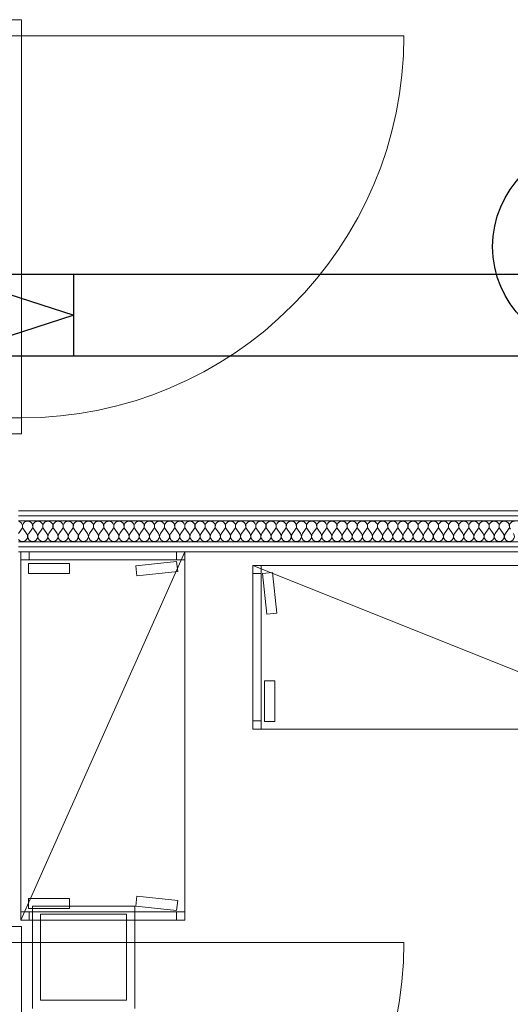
# Model space of a CAD drawing. Header units: millimetres. Extents: x -39149 to 267781, y -2340 to 58540.
# Tile 182 of 244: x 43264 to 44462, y 8976 to 11382. Entities that reach past the tile are written whole.
import ezdxf
from ezdxf.enums import TextEntityAlignment as Align

# ---------------------------------------------------------------- set-up
doc = ezdxf.new("R2010")
doc.units = ezdxf.units.MM
doc.header["$LTSCALE"] = 100
doc.header["$MEASUREMENT"] = 0
for name, color, linetype in [('22 C Binnenwanden', 7, 'Continuous'), ('22 C Binnenwanden Deuren', 7, 'Continuous'), ('22 C Binnenwanden Doorsnede-arcering', 7, 'Continuous'), ('22 C Binnenwanden Laagscheidingslijnen', 7, 'Continuous'), ('73 Keuken', 7, 'Continuous'), ('73 Keuken 2D arcering', 7, 'Continuous'), ('EL6131--_KG', 3, 'Continuous'), ('EL6311--_LICHT_BINNEN', 3, 'Continuous'), ('EL6431--bestaand', 7, 'Continuous'), ('handhaven - AL$1A---_ALGEMEEN', 8, 'Continuous')]:
    doc.layers.add(name, color=color, linetype=linetype)
doc.styles.add('BURO-018', font='isocp.shx', dxfattribs={"height": 180})
doc.styles.add('ISO25', font='ISO', dxfattribs={"height": 225})

# ---------------------------------------------------------------- blocks, each defined once
blk = doc.blocks.new('D1a bi h 14_35')
at = {"layer": '22 C Binnenwanden Deuren', "color": 8, "linetype": 'Continuous', "lineweight": 0}
for p, q in [((-467, 0), (-467, 934)), ((-506, 0), (-450, 0)), ((-506, 0), (-506, -114)), ((-467, 0), (467, 0)), ((-467, -40), (-467, 0)), ((450, 0), (506, 0)), ((467, 0), (467, -40)), ((506, -114), (506, 0)), ((-506, -7), (-506, -19)), ((-506, -19), (-506, -31)), ((506, -7), (506, -19)), ((506, -19), (506, -31)), ((-506, -31), (-506, -83)), ((467, -40), (-467, -40)), ((-450, -40), (-450, -114)), ((450, -40), (450, -114)), ((506, -31), (506, -83)), ((-506, -83), (-506, -95)), ((-506, -95), (-506, -107)), ((506, -83), (506, -95)), ((506, -95), (506, -107)), ((-506, -114), (-450, -114)), ((450, -114), (506, -114))]:
    blk.add_line(p, q, dxfattribs=at)
blk.add_arc((-467, 0), 934, 0, 90, dxfattribs=at)
blk = doc.blocks.new('Wall_350_7', base_point=(43211.5, 2504.8))
at = {"layer": '22 C Binnenwanden Deuren', "color": 1, "linetype": 'Continuous', "lineweight": 0, "zscale": 1000, "rotation": 270}
for p in [(43268.5, 10875.9), (43268.5, 8660.6)]:
    blk.add_blockref('D1a bi h 14_35', p, dxfattribs=at)
blk = doc.blocks.new('*X921')
at = {"layer": '22 C Binnenwanden Doorsnede-arcering', "color": 8, "linetype": 'Continuous', "lineweight": 0}
for p, q in [((43261.5, 10127), (43269, 10137)), ((43281.3, 10127), (43273.9, 10137)), ((43286.3, 10127), (43293.7, 10137)), ((43306.1, 10127), (43298.7, 10137)), ((43311, 10127), (43318.5, 10137)), ((43330.9, 10127), (43323.4, 10137)), ((43335.8, 10127), (43343.2, 10137)), ((43355.6, 10127), (43348.2, 10137)), ((43360.6, 10127), (43368, 10137)), ((43380.4, 10127), (43373, 10137)), ((43385.3, 10127), (43392.8, 10137)), ((43405.1, 10127), (43397.7, 10137)), ((43410.1, 10127), (43417.5, 10137)), ((43429.9, 10127), (43422.5, 10137)), ((43434.9, 10127), (43442.3, 10137)), ((43454.7, 10127), (43447.2, 10137)), ((43459.6, 10127), (43467, 10137)), ((43479.4, 10127), (43472, 10137)), ((43484.4, 10127), (43491.8, 10137)), ((43504.2, 10127), (43496.8, 10137)), ((43509.1, 10127), (43516.6, 10137)), ((43529, 10127), (43521.5, 10137)), ((43533.9, 10127), (43541.3, 10137)), ((43553.7, 10127), (43546.3, 10137)), ((43558.7, 10127), (43566.1, 10137)), ((43578.5, 10127), (43571, 10137)), ((43583.4, 10127), (43590.9, 10137)), ((43603.2, 10127), (43595.8, 10137)), ((43608.2, 10127), (43615.6, 10137)), ((43628, 10127), (43620.6, 10137)), ((43633, 10127), (43640.4, 10137)), ((43652.8, 10127), (43645.3, 10137)), ((43657.7, 10127), (43665.1, 10137)), ((43677.5, 10127), (43670.1, 10137)), ((43682.5, 10127), (43689.9, 10137)), ((43702.3, 10127), (43694.9, 10137)), ((43707.2, 10127), (43714.7, 10137)), ((43727, 10127), (43719.6, 10137)), ((43732, 10127), (43739.4, 10137)), ((43751.8, 10127), (43744.4, 10137)), ((43756.8, 10127), (43764.2, 10137)), ((43776.6, 10127), (43769.1, 10137)), ((43781.5, 10127), (43789, 10137)), ((43801.3, 10127), (43793.9, 10137)), ((43806.3, 10127), (43813.7, 10137)), ((43826.1, 10127), (43818.7, 10137)), ((43831, 10127), (43838.5, 10137)), ((43850.9, 10127), (43843.4, 10137)), ((43855.8, 10127), (43863.2, 10137)), ((43875.6, 10127), (43868.2, 10137)), ((43880.6, 10127), (43888, 10137)), ((43900.4, 10127), (43893, 10137)), ((43905.3, 10127), (43912.8, 10137)), ((43925.1, 10127), (43917.7, 10137)), ((43930.1, 10127), (43937.5, 10137)), ((43949.9, 10127), (43942.5, 10137)), ((43954.9, 10127), (43962.3, 10137)), ((43974.7, 10127), (43967.2, 10137)), ((43979.6, 10127), (43987, 10137)), ((43999.4, 10127), (43992, 10137)), ((44004.4, 10127), (44011.8, 10137)), ((44024.2, 10127), (44016.8, 10137)), ((44029.1, 10127), (44036.6, 10137)), ((44049, 10127), (44041.5, 10137)), ((44053.9, 10127), (44061.3, 10137)), ((44073.7, 10127), (44066.3, 10137)), ((44078.7, 10127), (44086.1, 10137)), ((44098.5, 10127), (44091, 10137)), ((44103.4, 10127), (44110.9, 10137)), ((44123.2, 10127), (44115.8, 10137)), ((44128.2, 10127), (44135.6, 10137)), ((44148, 10127), (44140.6, 10137)), ((44153, 10127), (44160.4, 10137)), ((44172.8, 10127), (44165.3, 10137)), ((44177.7, 10127), (44185.1, 10137)), ((44197.5, 10127), (44190.1, 10137)), ((44202.5, 10127), (44209.9, 10137)), ((44222.3, 10127), (44214.9, 10137)), ((44227.2, 10127), (44234.7, 10137)), ((44247, 10127), (44239.6, 10137)), ((44252, 10127), (44259.4, 10137)), ((44271.8, 10127), (44264.4, 10137)), ((44276.8, 10127), (44284.2, 10137)), ((44296.6, 10127), (44289.1, 10137)), ((44301.5, 10127), (44309, 10137)), ((44321.3, 10127), (44313.9, 10137)), ((44326.3, 10127), (44333.7, 10137)), ((44346.1, 10127), (44338.7, 10137)), ((44351, 10127), (44358.5, 10137)), ((44370.9, 10127), (44363.4, 10137)), ((44375.8, 10127), (44383.2, 10137)), ((44395.6, 10127), (44388.2, 10137)), ((44400.6, 10127), (44408, 10137)), ((44420.4, 10127), (44413, 10137)), ((44425.3, 10127), (44432.8, 10137)), ((44445.1, 10127), (44437.7, 10137)), ((44450.1, 10127), (44457.5, 10137))]:
    blk.add_line(p, q, dxfattribs=at)
for centre, start, end in [((43259, 10144.4), 323.1301, 78.6704), ((43283.8, 10144.4), 90, 216.8699), ((43283.8, 10144.4), 323.1301, 90), ((43308.6, 10144.4), 90, 216.8699), ((43308.6, 10144.4), 323.1301, 90), ((43333.3, 10144.4), 90, 216.8699), ((43333.3, 10144.4), 323.1301, 90), ((43358.1, 10144.4), 90, 216.8699), ((43358.1, 10144.4), 323.1301, 90), ((43382.9, 10144.4), 90, 216.8699), ((43382.9, 10144.4), 323.1301, 90), ((43407.6, 10144.4), 90, 216.8699), ((43407.6, 10144.4), 323.1301, 90), ((43432.4, 10144.4), 90, 216.8699), ((43432.4, 10144.4), 323.1301, 90), ((43457.1, 10144.4), 90, 216.8699), ((43457.1, 10144.4), 323.1301, 90), ((43481.9, 10144.4), 90, 216.8699), ((43481.9, 10144.4), 323.1301, 90), ((43506.7, 10144.4), 90, 216.8699), ((43506.7, 10144.4), 323.1301, 90), ((43531.4, 10144.4), 90, 216.8699), ((43531.4, 10144.4), 323.1301, 90), ((43556.2, 10144.4), 90, 216.8699), ((43556.2, 10144.4), 323.1301, 90), ((43581, 10144.4), 90, 216.8699), ((43581, 10144.4), 323.1301, 90), ((43605.7, 10144.4), 90, 216.8699), ((43605.7, 10144.4), 323.1301, 90), ((43630.5, 10144.4), 90, 216.8699), ((43630.5, 10144.4), 323.1301, 90), ((43655.2, 10144.4), 90, 216.8699), ((43655.2, 10144.4), 323.1301, 90), ((43680, 10144.4), 90, 216.8699), ((43680, 10144.4), 323.1301, 90), ((43704.8, 10144.4), 90, 216.8699), ((43704.8, 10144.4), 323.1301, 90), ((43729.5, 10144.4), 90, 216.8699), ((43729.5, 10144.4), 323.1301, 90), ((43754.3, 10144.4), 90, 216.8699), ((43754.3, 10144.4), 323.1301, 90), ((43779, 10144.4), 90, 216.8699), ((43779, 10144.4), 323.1301, 90), ((43803.8, 10144.4), 90, 216.8699), ((43803.8, 10144.4), 323.1301, 90), ((43828.6, 10144.4), 90, 216.8699), ((43828.6, 10144.4), 323.1301, 90), ((43853.3, 10144.4), 90, 216.8699), ((43853.3, 10144.4), 323.1301, 90), ((43878.1, 10144.4), 90, 216.8699), ((43878.1, 10144.4), 323.1301, 90), ((43902.9, 10144.4), 90, 216.8699), ((43902.9, 10144.4), 323.1301, 90), ((43927.6, 10144.4), 90, 216.8699), ((43927.6, 10144.4), 323.1301, 90), ((43952.4, 10144.4), 90, 216.8699), ((43952.4, 10144.4), 323.1301, 90), ((43977.1, 10144.4), 90, 216.8699), ((43977.1, 10144.4), 323.1301, 90), ((44001.9, 10144.4), 90, 216.8699), ((44001.9, 10144.4), 323.1301, 90), ((44026.7, 10144.4), 90, 216.8699), ((44026.7, 10144.4), 323.1301, 90), ((44051.4, 10144.4), 90, 216.8699), ((44051.4, 10144.4), 323.1301, 90), ((44076.2, 10144.4), 90, 216.8699), ((44076.2, 10144.4), 323.1301, 90), ((44101, 10144.4), 90, 216.8699), ((44101, 10144.4), 323.1301, 90), ((44125.7, 10144.4), 90, 216.8699), ((44125.7, 10144.4), 323.1301, 90), ((44150.5, 10144.4), 90, 216.8699), ((44150.5, 10144.4), 323.1301, 90), ((44175.2, 10144.4), 90, 216.8699), ((44175.2, 10144.4), 323.1301, 90), ((44200, 10144.4), 90, 216.8699), ((44200, 10144.4), 323.1301, 90), ((44224.8, 10144.4), 90, 216.8699), ((44224.8, 10144.4), 323.1301, 90), ((44249.5, 10144.4), 90, 216.8699), ((44249.5, 10144.4), 323.1301, 90), ((44274.3, 10144.4), 90, 216.8699), ((44274.3, 10144.4), 323.1301, 90), ((44299, 10144.4), 90, 216.8699), ((44299, 10144.4), 323.1301, 90), ((44323.8, 10144.4), 90, 216.8699), ((44323.8, 10144.4), 323.1301, 90), ((44348.6, 10144.4), 90, 216.8699), ((44348.6, 10144.4), 323.1301, 90), ((44373.3, 10144.4), 90, 216.8699), ((44373.3, 10144.4), 323.1301, 90), ((44398.1, 10144.4), 90, 216.8699), ((44398.1, 10144.4), 323.1301, 90), ((44422.9, 10144.4), 90, 216.8699), ((44422.9, 10144.4), 323.1301, 90), ((44447.6, 10144.4), 90, 216.8699), ((44447.6, 10144.4), 323.1301, 90), ((44472.4, 10144.4), 90, 216.8699), ((43271.4, 10119.6), 216.5298, 36.8699), ((43296.2, 10119.6), 143.1301, 36.8699), ((43321, 10119.6), 143.1301, 36.8699), ((43345.7, 10119.6), 143.1301, 36.8699), ((43370.5, 10119.6), 143.1301, 36.8699), ((43395.2, 10119.6), 143.1301, 36.8699), ((43420, 10119.6), 143.1301, 36.8699), ((43444.8, 10119.6), 143.1301, 36.8699), ((43469.5, 10119.6), 143.1301, 36.8699), ((43494.3, 10119.6), 143.1301, 36.8699), ((43519, 10119.6), 143.1301, 36.8699), ((43543.8, 10119.6), 143.1301, 36.8699), ((43568.6, 10119.6), 143.1301, 36.8699), ((43593.3, 10119.6), 143.1301, 36.8699), ((43618.1, 10119.6), 143.1301, 36.8699), ((43642.9, 10119.6), 143.1301, 36.8699), ((43667.6, 10119.6), 143.1301, 36.8699), ((43692.4, 10119.6), 143.1301, 36.8699), ((43717.1, 10119.6), 143.1301, 36.8699), ((43741.9, 10119.6), 143.1301, 36.8699), ((43766.7, 10119.6), 143.1301, 36.8699), ((43791.4, 10119.6), 143.1301, 36.8699), ((43816.2, 10119.6), 143.1301, 36.8699), ((43841, 10119.6), 143.1301, 36.8699), ((43865.7, 10119.6), 143.1301, 36.8699), ((43890.5, 10119.6), 143.1301, 36.8699), ((43915.2, 10119.6), 143.1301, 36.8699), ((43940, 10119.6), 143.1301, 36.8699), ((43964.8, 10119.6), 143.1301, 36.8699), ((43989.5, 10119.6), 143.1301, 36.8699), ((44014.3, 10119.6), 143.1301, 36.8699), ((44039, 10119.6), 143.1301, 36.8699), ((44063.8, 10119.6), 143.1301, 36.8699), ((44088.6, 10119.6), 143.1301, 36.8699), ((44113.3, 10119.6), 143.1301, 36.8699), ((44138.1, 10119.6), 143.1301, 36.8699), ((44162.9, 10119.6), 143.1301, 36.8699), ((44187.6, 10119.6), 143.1301, 36.8699), ((44212.4, 10119.6), 143.1301, 36.8699), ((44237.1, 10119.6), 143.1301, 36.8699), ((44261.9, 10119.6), 143.1301, 36.8699), ((44286.7, 10119.6), 143.1301, 36.8699), ((44311.4, 10119.6), 143.1301, 36.8699), ((44336.2, 10119.6), 143.1301, 36.8699), ((44361, 10119.6), 143.1301, 36.8699), ((44385.7, 10119.6), 143.1301, 36.8699), ((44410.5, 10119.6), 143.1301, 36.8699), ((44435.2, 10119.6), 143.1301, 36.8699), ((44460, 10119.6), 143.1301, 36.8699)]:
    blk.add_arc(centre, 12.4, start, end, dxfattribs=at)
blk = doc.blocks.new('Wall_353_7', base_point=(48610.4, 10082))
at = {"layer": '22 C Binnenwanden', "color": 8, "linetype": 'Continuous', "lineweight": 0}
for p, q in [((48560.4, 10182), (43261.5, 10182)), ((43261.5, 10082), (48560.4, 10082))]:
    blk.add_line(p, q, dxfattribs=at)
at = {"layer": '22 C Binnenwanden Laagscheidingslijnen', "color": 8, "linetype": 'Continuous', "lineweight": 0}
for p, q in [((48560.4, 10170), (43261.5, 10170)), ((48560.4, 10158), (43261.5, 10158)), ((43261.5, 10106), (48560.4, 10106)), ((43261.5, 10094), (48560.4, 10094))]:
    blk.add_line(p, q, dxfattribs=at)
at = {"layer": '22 C Binnenwanden', "color": 1, "lineweight": 0}
blk.add_blockref('*X921', (0, 0), dxfattribs=at)
blk = doc.blocks.new('1115B3A')
at = {"layer": 'handhaven - AL$1A---_ALGEMEEN', "color": 0, "linetype": 'Continuous'}
blk.add_circle((0, 0), 2.5, dxfattribs=at)
at = {"layer": 'handhaven - AL$1A---_ALGEMEEN', "color": 0, "linetype": 'Continuous', "style": 'BURO-018'}
for tag, p in [('CIRCUIT', (0, 5)), ('PANEL', (0, 5)), ('SUBCIRCUIT', (4.5, 5)), ('LIGHTFIXTURECODE', (0, 0)), ('SWITCHCODE', (4.5, -1))]:
    blk.add_attdef(tag, text='', height=1.8, dxfattribs=at).set_placement(p, align=Align.MIDDLE)

msp = doc.modelspace()

# ---------------------------------------------------------------- linework, layer by layer
at = {"layer": '73 Keuken', "color": 8, "linetype": 'Continuous', "lineweight": 0}
for p, q in [((43267.3, 10062), (43267.3, 10082)), ((43267.3, 10082), (43667.3, 10082)), ((43667.3, 10082), (43267.3, 9182)), ((43287.3, 10062), (43287.3, 10082)), ((43647.3, 10062), (43647.3, 10082)), ((43667.3, 10082), (43667.3, 10062)), ((43667.3, 10062), (43267.3, 10062)), ((43267.3, 10062), (43267.3, 9202)), ((43667.3, 10062), (43267.3, 10062)), ((43548.1, 10047.9), (43647.5, 10058.5)), ((43647.5, 10058.5), (43650.1, 10034.1)), ((43667.3, 9202), (43667.3, 10062)), ((43385.8, 10053.7), (43285.8, 10053.7)), ((43285.8, 10053.7), (43285.8, 10028.7)), ((43385.8, 10028.7), (43385.8, 10053.7)), ((43550.7, 10023.5), (43548.1, 10047.9)), ((43650.1, 10034.1), (43550.7, 10023.5)), ((43833.6, 9648.6), (43833.6, 10048.6)), ((43833.6, 10048.6), (43853.6, 10048.6)), ((43833.6, 10048.6), (44833.6, 9648.6)), ((44813.6, 10048.6), (43853.6, 10048.6)), ((43853.6, 10048.6), (43853.6, 9648.6)), ((43853.6, 10048.6), (43853.6, 9648.6)), ((43857.2, 10028.8), (43881.6, 10031.3)), ((43881.6, 10031.3), (43892.1, 9931.9)), ((43285.8, 10028.7), (43385.8, 10028.7)), ((43853.6, 10028.6), (43833.6, 10028.6)), ((43867.7, 9929.3), (43857.2, 10028.8)), ((43892.1, 9931.9), (43867.7, 9929.3)), ((43862, 9767), (43862, 9667)), ((43887, 9767), (43862, 9767)), ((43887, 9667), (43887, 9767)), ((43853.6, 9668.6), (43833.6, 9668.6)), ((43853.6, 9648.6), (43833.6, 9648.6)), ((43853.6, 9648.6), (44813.6, 9648.6)), ((43862, 9667), (43887, 9667)), ((43548.1, 9216.1), (43550.7, 9240.9)), ((43550.7, 9240.9), (43650.2, 9230.4)), ((43285.8, 9235.3), (43385.8, 9235.3)), ((43285.8, 9210.3), (43285.8, 9235.3)), ((43295.3, 8966.4), (43295.3, 9216.4)), ((43295.3, 9216.4), (43545.3, 9216.4)), ((43385.8, 9235.3), (43385.8, 9210.3)), ((43545.3, 9216.4), (43545.3, 8966.4)), ((43647.5, 9205.5), (43548.1, 9216.1)), ((43650.2, 9230.4), (43647.5, 9205.5)), ((43667.3, 9202), (43267.3, 9202)), ((43267.3, 9202), (43267.3, 9182)), ((43267.3, 9202), (43667.3, 9202)), ((43385.8, 9210.3), (43285.8, 9210.3)), ((43287.3, 9182), (43287.3, 9202)), ((43315.3, 8986.4), (43315.3, 9196.4)), ((43315.3, 9196.4), (43525.3, 9196.4)), ((43525.3, 9196.4), (43525.3, 8986.4)), ((43647.3, 9182), (43647.3, 9202)), ((43667.3, 9182), (43667.3, 9202)), ((43267.3, 9182), (43667.3, 9182)), ((43525.3, 8986.4), (43315.3, 8986.4))]:
    msp.add_line(p, q, dxfattribs=at)
at = {"layer": '73 Keuken 2D arcering', "color": 8, "linetype": 'Continuous', "lineweight": 0}
for points in [[(43525.3, 9196.4), (43525.3, 8986.4), (43315.3, 8986.4), (43315.3, 9196.4)], [(43525.3, 8986.4), (43315.3, 8986.4), (43315.3, 9196.4), (43525.3, 9196.4)]]:
    msp.add_lwpolyline(points, close=True, dxfattribs=at)
at = {"layer": 'EL6131--_KG', "linetype": 'Continuous'}
for p, q in [((42836.5, 10760.4), (48796.5, 10760.4)), ((43086.5, 10760.4), (43396.5, 10660.4)), ((43396.5, 10560.4), (43396.5, 10760.4)), ((43396.5, 10660.4), (43086.5, 10560.4)), ((43086.5, 10560.4), (48996.5, 10560.4))]:
    msp.add_line(p, q, dxfattribs=at)

# ---------------------------------------------------------------- block references
at = {"layer": '22 C Binnenwanden', "color": 1, "lineweight": 0}
for name, p in [('Wall_350_7', (43211.5, 2504.8)), ('Wall_353_7', (48610.4, 10082))]:
    msp.add_blockref(name, p, dxfattribs=at)
at = {"layer": 'EL6311--_LICHT_BINNEN', "linetype": 'Continuous'}
ref = msp.add_blockref('1115B3A', (44669.1, 10827.5), dxfattribs=dict(at, xscale=100, yscale=100, zscale=100))
ref.add_attrib('CIRCUIT', '4A', dxfattribs={"layer": '0', "color": 3, "linetype": 'ByBlock', "height": 180, "style": 'BURO-018'}).set_placement((45019.1, 11177.5), align=Align.MIDDLE)
ref.add_attrib('LIGHTFIXTURECODE', 'KX1', dxfattribs={"layer": '0', "color": 3, "linetype": 'ByBlock', "height": 180, "style": 'BURO-018'}).set_placement((44669.1, 10827.5), align=Align.MIDDLE)

# ---------------------------------------------------------------- texts
at = {"layer": 'EL6431--bestaand', "linetype": 'Continuous', "style": 'ISO25'}
msp.add_text('MICROTERM KAARTLEZER', height=225, dxfattribs=at).set_placement((39647.6, 10566.7))

doc.saveas('drawing.dxf')
